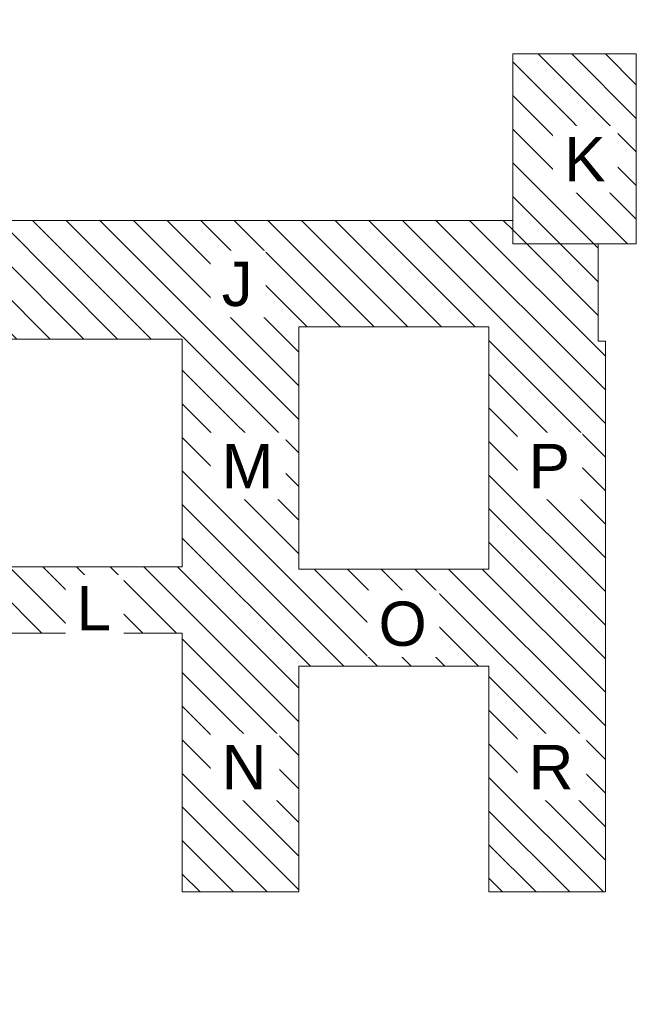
# Model space of a CAD drawing. Header units: centimetres. Extents: x -1253 to 21770, y -8842 to 3590.
# Tile 120 of 120: x 13988 to 21770, y -8842 to 3590. Entities that reach past the tile are written whole.
import ezdxf

# ---------------------------------------------------------------- set-up
doc = ezdxf.new("R2010")
doc.units = ezdxf.units.CM
for name, color, linetype, lineweight in [('A-DETL-GENF', 92, 'Continuous', 9), ('A-DETL-MEDM', 33, 'Continuous', 13), ('G-ANNO-TEXT', 231, 'Continuous', 13)]:
    doc.layers.add(name, color=color, linetype=linetype, lineweight=lineweight)
doc.styles.add('Arial_14', font='arial.ttf', dxfattribs={"height": 560})
pattern_1 = [(315, (12234.72, 0), (212.132, 212.132), [])]

msp = doc.modelspace()

# ---------------------------------------------------------------- hatches: boundary and pattern name
at = {"layer": 'A-DETL-GENF', "lineweight": 18}
h = msp.add_hatch(dxfattribs=at)
h.set_pattern_fill('FP_1', color=10, style=0, pattern_type=2)
h.set_pattern_definition(pattern_1)
h.paths.add_polyline_path([(20210, 758), (21770, 758), (21770, 3158), (20210, 3158), (20210, 1054)], flags=0)
h.paths.add_polyline_path([(4236, 1220), (6636, 1220), (6636, 2420), (10918, 2420), (10918, 2865), (13318, 2865), (13318, 2420), (13693, 2420), (13880, 3590), (4236, 3590), (4236, 2420)], flags=0)
h = msp.add_hatch(dxfattribs=at)
h.set_pattern_fill('FP_1', color=10, style=0, pattern_type=2)
h.set_pattern_definition(pattern_1)
h.paths.add_polyline_path([(6863, -8842), (7853, -8842), (8213, -6952), (6863, -6952), (6743, -7582), (6863, -7582), (6743, -8212), (6863, -8212), (6743, -8842)], flags=0)
h.paths.add_polyline_path([(21380, -7423), (21380, -469), (21290, -469), (21290, 758), (20210, 758), (20210, 1054), (13640, 1054), (13640, -442), (16040, -442), (16040, -3319), (13640, -3319), (13640, -4155), (16040, -4155), (16040, -7423), (17510, -7423), (17510, -4573), (19910, -4573), (19910, -7423)], flags=0)
h.paths.add_polyline_path([(12681, -7135), (13493, -7135), (13493, -4225), (12713, -4225), (12713, -6025), (6863, -6025), (6863, -6925), (8513, -6925), (8513, -7135), (12311, -7135)], flags=0)
h.paths.add_polyline_path([(10881, -4155), (12681, -4155), (12681, -2655), (6681, -2655), (6681, -3135), (3644, -3135), (3644, -4155), (8481, -4155), (8481, -3581), (10881, -3581)], flags=0)
h.paths.add_polyline_path([(17510, -3346), (17510, -288), (19910, -288), (19910, -3346)], flags=0)
h.paths.add_polyline_path([(12311, -1215), (12311, 465), (4244, 465), (4244, -735), (6681, -735), (6681, -1215)], flags=0)

# ---------------------------------------------------------------- linework, layer by layer
at = {"layer": 'A-DETL-MEDM', "lineweight": 9}
for p, q in [((21770, 3158), (20210, 3158)), ((20210, 3158), (20210, 758)), ((21770, 758), (21770, 3158)), ((20210, 1054), (13318, 1054)), ((20210, 758), (20210, 1054)), ((21290, 758), (20210, 758)), ((20210, 758), (21770, 758)), ((21290, -469), (21290, 758)), ((17510, -3346), (17510, -288)), ((17510, -288), (19910, -288)), ((19910, -288), (19910, -3346)), ((13640, -442), (16040, -442)), ((16040, -442), (16040, -3319)), ((21380, -469), (21290, -469)), ((21380, -7423), (21380, -469)), ((16040, -3319), (13640, -3319)), ((19910, -3346), (17510, -3346)), ((10881, -4155), (16040, -4155)), ((16040, -4155), (16040, -7423)), ((17510, -7423), (17510, -4573)), ((17510, -4573), (19910, -4573)), ((19910, -4573), (19910, -7423)), ((16040, -7423), (17510, -7423)), ((19910, -7423), (21380, -7423))]:
    msp.add_line(p, q, dxfattribs=at)

# ---------------------------------------------------------------- next in the draw order: texts
at = {"layer": 'G-ANNO-TEXT', "color": 7, "char_height": 560, "attachment_point": 1, "line_spacing_factor": 0.936439, "style": 'Arial_14', "bg_fill": 3, "box_fill_scale": 1.25, "bg_fill_color": 256, "bg_fill_true_color": 13158600, "bg_fill_transparency": 0}
for s, insert, width in [('\\pxt4.53571,9.07143,13.60714,18.14286,22.67857,27.21429,31.75,36.28571,40.82143,45.35714,49.89286,54.42857,58.96429,63.5,68.03571,72.57143,77.10714,81.64286,86.17857,90.71429,95.25,99.78571,104.32143,108.85714,113.39286,117.92857,122.46429,127,131.53571,136.07143,140.60714,145.14286;{K}', (20861, 2108), 535.3), ('\\pxt4.53571,9.07143,13.60714,18.14286,22.67857,27.21429,31.75,36.28571,40.82143,45.35714,49.89286,54.42857,58.96429,63.5,68.03571,72.57143,77.10714,81.64286,86.17857,90.71429,95.25,99.78571,104.32143,108.85714,113.39286,117.92857,122.46429,127,131.53571,136.07143,140.60714,145.14286;{J}', (16538, 534), 414.1), ('\\pxt4.53571,9.07143,13.60714,18.14286,22.67857,27.21429,31.75,36.28571,40.82143,45.35714,49.89286,54.42857,58.96429,63.5,68.03571,72.57143,77.10714,81.64286,86.17857,90.71429,95.25,99.78571,104.32143,108.85714,113.39286,117.92857,122.46429,127,131.53571,136.07143,140.60714,145.14286;{M}', (16538, -1766), 668.62), ('\\pxt4.53571,9.07143,13.60714,18.14286,22.67857,27.21429,31.75,36.28571,40.82143,45.35714,49.89286,54.42857,58.96429,63.5,68.03571,72.57143,77.10714,81.64286,86.17857,90.71429,95.25,99.78571,104.32143,108.85714,113.39286,117.92857,122.46429,127,131.53571,136.07143,140.60714,145.14286;{P}', (20412, -1766), 535.3), ('\\pxt4.53571,9.07143,13.60714,18.14286,22.67857,27.21429,31.75,36.28571,40.82143,45.35714,49.89286,54.42857,58.96429,63.5,68.03571,72.57143,77.10714,81.64286,86.17857,90.71429,95.25,99.78571,104.32143,108.85714,113.39286,117.92857,122.46429,127,131.53571,136.07143,140.60714,145.14286;{L}', (14706, -3560), 454.5), ('\\pxt4.53571,9.07143,13.60714,18.14286,22.67857,27.21429,31.75,36.28571,40.82143,45.35714,49.89286,54.42857,58.96429,63.5,68.03571,72.57143,77.10714,81.64286,86.17857,90.71429,95.25,99.78571,104.32143,108.85714,113.39286,117.92857,122.46429,127,131.53571,136.07143,140.60714,145.14286;{O}', (18517, -3756), 628.22), ('\\pxt4.53571,9.07143,13.60714,18.14286,22.67857,27.21429,31.75,36.28571,40.82143,45.35714,49.89286,54.42857,58.96429,63.5,68.03571,72.57143,77.10714,81.64286,86.17857,90.71429,95.25,99.78571,104.32143,108.85714,113.39286,117.92857,122.46429,127,131.53571,136.07143,140.60714,145.14286;{N}', (16538, -5566), 587.82), ('\\pxt4.53571,9.07143,13.60714,18.14286,22.67857,27.21429,31.75,36.28571,40.82143,45.35714,49.89286,54.42857,58.96429,63.5,68.03571,72.57143,77.10714,81.64286,86.17857,90.71429,95.25,99.78571,104.32143,108.85714,113.39286,117.92857,122.46429,127,131.53571,136.07143,140.60714,145.14286;{R}', (20412, -5566), 587.82)]:
    msp.add_mtext(s, dxfattribs=dict(at, insert=insert, width=width))

doc.saveas('drawing.dxf')
